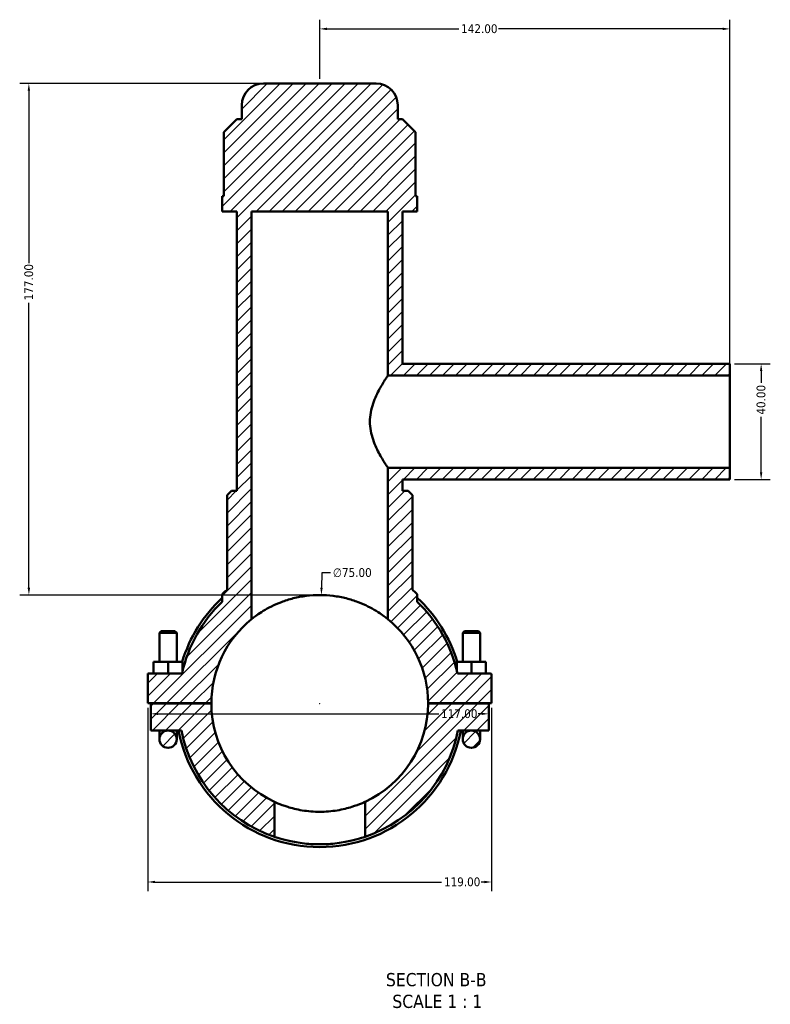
# Model space of a CAD drawing. Header units: millimetres. Extents: x 0 to 898, y -421 to 981.
# Tile 1 of 7: x 269 to 529, y -421 to -81. Entities that reach past the tile are written whole.
import ezdxf

# ---------------------------------------------------------------- set-up
doc = ezdxf.new("R2010")
doc.units = ezdxf.units.MM
for name, color, linetype, lineweight in [('Dimension (ANSI)', 7, 'Continuous', 25), ('Hatch (ANSI)', 7, 'Continuous', 18), ('Symbol (ANSI)', 7, 'Continuous', 25), ('Visible (ANSI)', 7, 'Continuous', 50)]:
    doc.layers.add(name, color=color, linetype=linetype, lineweight=lineweight)
doc.styles.add('Label Text (ANSI)', font='tahoma.ttf')
doc.styles.add('Note Text (ANSI)', font='tahoma.ttf')
doc.dimstyles.new('Default - mm (ANSI)', dxfattribs={"dimtxt": 3.048, "dimasz": 2.5, "dimexe": 3.175, "dimexo": 1.6002, "dimgap": 0.8, "dimtad": 0, "dimtoh": 1, "dimrnd": 1e-08, "dimzin": 4, "dimdsep": 46, "dimtxsty": 'Note Text (ANSI)', "dimcen": 0.09, "dimdle": 10, "dimclrd": 256, "dimclre": 256, "dimclrt": 256, "dimadec": 1, "dimazin": 1, "dimtfac": 1, "dimtofl": 0, "dimtmove": 0, "dimatfit": 3, "dimfxl": 1, "dimtolj": 1, "dimtzin": 4, "dimlwd": -1, "dimlwe": -1, "dimarcsym": 0})

# ---------------------------------------------------------------- blocks, each defined once
blk = doc.blocks.new('*D7')
at = {"layer": 'Defpoints', "color": 0, "transparency": 16777216}
for p in [(373.86, -279.85), (372.7, -354.85)]:
    blk.add_point(p, dxfattribs=at)
at = {"layer": 'Dimension (ANSI)', "transparency": 16777216}
for p, q in [((373.98, -272.18), (373.9, -277.35)), ((377.05, -272.18), (373.98, -272.18)), ((373.19, -317.35), (373.37, -317.35)), ((373.28, -317.44), (373.28, -317.26))]:
    blk.add_line(p, q, dxfattribs=at)
blk.add_solid([(373.49, -277.35), (374.32, -277.36), (373.86, -279.85)], dxfattribs=at)
at = {"layer": 'Dimension (ANSI)', "color": 230, "true_color": 0xff0080, "transparency": 16777216, "insert": (377.85, -270.54), "char_height": 3.048, "attachment_point": 1, "style": 'Note Text (ANSI)'}
blk.add_mtext('\\A1;∅75.00', dxfattribs=at)
blk = doc.blocks.new('*D9')
at = {"layer": 'Defpoints', "color": 0, "transparency": 16777216}
for p in [(353.78, -102.85), (272.62, -279.85), (373.28, -279.85)]:
    blk.add_point(p, dxfattribs=at)
at = {"layer": 'Dimension (ANSI)', "transparency": 16777216}
for p, q in [((352.18, -102.85), (269.44, -102.85)), ((272.62, -105.35), (272.62, -165.01)), ((272.62, -277.35), (272.62, -178.69)), ((371.68, -279.85), (269.44, -279.85))]:
    blk.add_line(p, q, dxfattribs=at)
for points in [[(272.2, -105.35), (273.03, -105.35), (272.62, -102.85)], [(272.2, -277.35), (273.03, -277.35), (272.62, -279.85)]]:
    blk.add_solid(points, dxfattribs=at)
at = {"layer": 'Dimension (ANSI)', "color": 230, "true_color": 0xff0080, "transparency": 16777216, "insert": (271.03, -177.89), "char_height": 3.048, "attachment_point": 1, "rotation": 90, "style": 'Note Text (ANSI)'}
blk.add_mtext('\\A1;177.00', dxfattribs=at)
blk = doc.blocks.new('*D10')
at = {"layer": 'Defpoints', "color": 0, "transparency": 16777216}
for p in [(515.28, -199.85), (515.28, -239.85), (526.06, -239.85)]:
    blk.add_point(p, dxfattribs=at)
at = {"layer": 'Dimension (ANSI)', "transparency": 16777216}
for p, q in [((516.88, -199.85), (529.24, -199.85)), ((526.06, -202.35), (526.06, -206.46)), ((526.06, -237.35), (526.06, -218.23)), ((516.88, -239.85), (529.24, -239.85))]:
    blk.add_line(p, q, dxfattribs=at)
for points in [[(525.64, -202.35), (526.48, -202.35), (526.06, -199.85)], [(525.64, -237.35), (526.48, -237.35), (526.06, -239.85)]]:
    blk.add_solid(points, dxfattribs=at)
at = {"layer": 'Dimension (ANSI)', "color": 230, "true_color": 0xff0080, "transparency": 16777216, "insert": (524.47, -217.43), "char_height": 3.048, "attachment_point": 1, "rotation": 90, "style": 'Note Text (ANSI)'}
blk.add_mtext('\\A1;40.00', dxfattribs=at)
blk = doc.blocks.new('*D11')
at = {"layer": 'Defpoints', "color": 0, "transparency": 16777216}
for p in [(515.28, -83.94), (373.28, -102.85), (515.28, -203.85)]:
    blk.add_point(p, dxfattribs=at)
at = {"layer": 'Dimension (ANSI)', "transparency": 16777216}
for p, q in [((373.28, -101.25), (373.28, -80.76)), ((515.28, -202.25), (515.28, -80.76)), ((375.78, -83.94), (421.44, -83.94)), ((512.78, -83.94), (435.12, -83.94))]:
    blk.add_line(p, q, dxfattribs=at)
for points in [[(375.78, -83.52), (375.78, -84.36), (373.28, -83.94)], [(512.78, -83.52), (512.78, -84.36), (515.28, -83.94)]]:
    blk.add_solid(points, dxfattribs=at)
at = {"layer": 'Dimension (ANSI)', "color": 230, "true_color": 0xff0080, "transparency": 16777216, "insert": (422.24, -82.35), "char_height": 3.048, "attachment_point": 1, "style": 'Note Text (ANSI)'}
blk.add_mtext('\\A1;142.00', dxfattribs=at)
blk = doc.blocks.new('*D12')
at = {"layer": 'Defpoints', "color": 0, "transparency": 16777216}
for p in [(313.78, -317.3), (432.78, -317.3), (432.78, -379.15)]:
    blk.add_point(p, dxfattribs=at)
at = {"layer": 'Dimension (ANSI)', "transparency": 16777216}
for p, q in [((313.78, -318.9), (313.78, -382.32)), ((432.78, -318.9), (432.78, -382.32)), ((316.28, -379.15), (415.49, -379.15)), ((430.28, -379.15), (429.17, -379.15))]:
    blk.add_line(p, q, dxfattribs=at)
for points in [[(316.28, -378.73), (316.28, -379.56), (313.78, -379.15)], [(430.28, -378.73), (430.28, -379.56), (432.78, -379.15)]]:
    blk.add_solid(points, dxfattribs=at)
at = {"layer": 'Dimension (ANSI)', "color": 230, "true_color": 0xff0080, "transparency": 16777216, "insert": (416.29, -377.56), "char_height": 3.048, "attachment_point": 1, "style": 'Note Text (ANSI)'}
blk.add_mtext('\\A1;119.00', dxfattribs=at)
blk = doc.blocks.new('*D13')
at = {"layer": 'Defpoints', "color": 0, "transparency": 16777216}
for p in [(314.78, -320.96), (431.78, -320.96), (431.78, -320.96)]:
    blk.add_point(p, dxfattribs=at)
at = {"layer": 'Dimension (ANSI)', "transparency": 16777216}
for p, q in [((317.28, -320.96), (414.49, -320.96)), ((429.28, -320.96), (428.17, -320.96))]:
    blk.add_line(p, q, dxfattribs=at)
for points in [[(317.28, -320.54), (317.28, -321.37), (314.78, -320.96)], [(429.28, -320.54), (429.28, -321.37), (431.78, -320.96)]]:
    blk.add_solid(points, dxfattribs=at)
at = {"layer": 'Dimension (ANSI)', "color": 230, "true_color": 0xff0080, "transparency": 16777216, "insert": (415.29, -319.37), "char_height": 3.048, "attachment_point": 1, "style": 'Note Text (ANSI)'}
blk.add_mtext('\\A1;117.00', dxfattribs=at)

msp = doc.modelspace()

# ---------------------------------------------------------------- hatches: boundary and pattern name
at = {"layer": 'Hatch (ANSI)'}
h = msp.add_hatch(dxfattribs=at)
h.set_pattern_fill('ANSI31', color=256, scale=25.4, style=0)
h.set_pattern_definition([(45, (0, 0), (-2.245064, 2.245064), [])])
edge = h.paths.add_edge_path()
edge.add_spline(control_points=[(339.786, -279.289), (339.743, -279.327), (339.704, -279.37), (339.637, -279.464), (339.609, -279.514), (339.55, -279.658), (339.531, -279.755), (339.531, -279.852)], knot_values=[-0.0638122, -0.0638122, -0.0638122, -0.0638122, -0.0465553, -0.0465553, -0.0292983, -0.0292983, 0, 0, 0, 0], degree=3, periodic=0)
edge.add_line((339.531, -279.852), (339.531, -282.171))
edge.add_ellipse((373.281, -317.349), major_axis=(-33.75, 35.178), ratio=1, start_angle=0, end_angle=33.89925)
edge.add_line((325.648, -306.974), (313.781, -306.974))
edge.add_line((313.781, -306.974), (313.781, -317.299))
edge.add_line((313.781, -317.299), (335.781, -317.299))
edge.add_ellipse((373.281, -317.349), major_axis=(-37.5, 0.05), ratio=1, start_angle=309.12652, end_angle=360, ccw=False)
edge.add_line((349.656, -288.227), (349.656, -147.099))
edge.add_line((349.656, -147.099), (396.906, -147.099))
edge.add_line((396.906, -147.099), (396.906, -203.849))
edge.add_line((396.906, -203.849), (515.281, -203.849))
edge.add_line((515.281, -203.849), (515.281, -199.849))
edge.add_line((515.281, -199.849), (401.969, -199.849))
edge.add_line((401.969, -199.849), (401.969, -147.099))
edge.add_line((401.969, -147.099), (407.031, -147.099))
edge.add_line((407.031, -147.099), (407.031, -141.789))
edge.add_line((407.031, -141.789), (406.413, -141.789))
edge.add_line((406.413, -141.789), (406.413, -119.739))
edge.add_line((406.413, -119.739), (401.913, -115.239))
edge.add_line((401.913, -115.239), (400.281, -115.239))
edge.add_line((400.281, -115.239), (400.281, -110.349))
edge.add_ellipse((392.781, -110.349), major_axis=(7.5, 0), ratio=1, start_angle=0, end_angle=90)
edge.add_line((392.781, -102.849), (353.781, -102.849))
edge.add_ellipse((353.781, -110.349), major_axis=(0, 7.5), ratio=1, start_angle=0, end_angle=90)
edge.add_line((346.281, -110.349), (346.281, -115.239))
edge.add_line((346.281, -115.239), (344.649, -115.239))
edge.add_line((344.649, -115.239), (340.149, -119.739))
edge.add_line((340.149, -119.739), (340.149, -141.789))
edge.add_line((340.149, -141.789), (339.531, -141.789))
edge.add_line((339.531, -141.789), (339.531, -147.099))
edge.add_line((339.531, -147.099), (344.594, -147.099))
edge.add_line((344.594, -147.099), (344.594, -243.849))
edge.add_line((344.594, -243.849), (342.719, -243.849))
edge.add_line((342.719, -243.849), (341.219, -245.349))
edge.add_line((341.219, -245.349), (341.219, -278.074))
edge.add_ellipse((373.281, -317.349), major_axis=(-32.062, 39.274), ratio=1, start_angle=0, end_angle=2.12313)
edge = h.paths.add_edge_path()
edge.add_line((320.781, -326.724), (325.441, -326.724))
edge.add_ellipse((373.281, -317.349), major_axis=(-47.84, -9.375), ratio=1, start_angle=0, end_angle=60.15031)
edge.add_line((357.601, -363.508), (357.601, -351.413))
edge.add_ellipse((373.281, -317.349), major_axis=(-15.68, -34.064), ratio=1, start_angle=294.79319, end_angle=360, ccw=False)
edge.add_line((335.781, -317.399), (314.781, -317.399))
edge.add_line((314.781, -317.399), (314.781, -326.724))
edge.add_line((314.781, -326.724), (320.781, -326.724))
edge = h.paths.add_edge_path()
edge.add_ellipse((432.281, -307.474), major_axis=(0.5, 0), ratio=1, start_angle=0, end_angle=90)
edge.add_line((432.281, -306.974), (420.914, -306.974))
edge.add_ellipse((373.281, -317.349), major_axis=(47.633, 10.375), ratio=1, start_angle=0, end_angle=33.89925)
edge.add_line((407.031, -282.171), (407.031, -279.852))
edge.add_spline(control_points=[(407.031, -279.852), (407.031, -279.795), (407.025, -279.737), (406.998, -279.625), (406.979, -279.571), (406.91, -279.432), (406.85, -279.354), (406.777, -279.289)], knot_values=[-0.0638122, -0.0638122, -0.0638122, -0.0638122, -0.0465553, -0.0465553, -0.0292983, -0.0292983, 0, 0, 0, 0], degree=3, periodic=0)
edge.add_ellipse((373.281, -317.349), major_axis=(33.495, 38.06), ratio=1, start_angle=0, end_angle=2.12313)
edge.add_line((405.344, -278.074), (405.344, -245.349))
edge.add_line((405.344, -245.349), (403.844, -243.849))
edge.add_line((403.844, -243.849), (401.969, -243.849))
edge.add_line((401.969, -243.849), (401.969, -239.849))
edge.add_line((401.969, -239.849), (515.281, -239.849))
edge.add_line((515.281, -239.849), (515.281, -235.849))
edge.add_line((515.281, -235.849), (396.906, -235.849))
edge.add_line((396.906, -235.849), (396.906, -288.227))
edge.add_ellipse((373.281, -317.349), major_axis=(23.625, 29.122), ratio=1, start_angle=309.12652, end_angle=360, ccw=False)
edge.add_line((410.781, -317.299), (432.781, -317.299))
edge.add_line((432.781, -317.299), (432.781, -307.474))
edge = h.paths.add_edge_path()
edge.add_ellipse((320.781, -329.724), major_axis=(3, 0), ratio=1, start_angle=0, end_angle=360)
edge = h.paths.add_edge_path()
edge.add_line((431.781, -317.399), (410.781, -317.399))
edge.add_ellipse((373.281, -317.349), major_axis=(37.5, -0.05), ratio=1, start_angle=294.79319, end_angle=360, ccw=False)
edge.add_line((388.961, -351.413), (388.961, -363.508))
edge.add_ellipse((373.281, -317.349), major_axis=(15.68, -46.16), ratio=1, start_angle=0, end_angle=60.15031)
edge.add_line((421.121, -326.724), (425.781, -326.724))
edge.add_line((425.781, -326.724), (431.781, -326.724))
edge.add_line((431.781, -326.724), (431.781, -317.399))
edge = h.paths.add_edge_path()
edge.add_ellipse((425.781, -329.724), major_axis=(3, 0), ratio=1, start_angle=0, end_angle=360)

# ---------------------------------------------------------------- linework, layer by layer
at = {"layer": 'Visible (ANSI)'}
for p, q in [((392.781, -102.849), (353.781, -102.849)), ((346.281, -110.349), (346.281, -115.239)), ((400.281, -115.239), (400.281, -110.349)), ((344.649, -115.239), (340.149, -119.739)), ((346.281, -115.239), (344.649, -115.239)), ((401.913, -115.239), (400.281, -115.239)), ((406.413, -119.739), (401.913, -115.239)), ((340.149, -119.739), (340.149, -141.789)), ((406.413, -141.789), (406.413, -119.739)), ((340.149, -141.789), (339.531, -141.789)), ((339.531, -141.789), (339.531, -147.099)), ((407.031, -141.789), (406.413, -141.789)), ((407.031, -147.099), (407.031, -141.789)), ((339.531, -147.099), (344.594, -147.099)), ((344.594, -147.099), (344.594, -243.849)), ((349.656, -288.227), (349.656, -147.099)), ((349.656, -147.099), (396.906, -147.099)), ((396.906, -147.099), (396.906, -203.849)), ((401.969, -199.849), (401.969, -147.099)), ((401.969, -147.099), (407.031, -147.099)), ((515.281, -199.849), (401.969, -199.849)), ((515.281, -203.849), (515.281, -199.849)), ((396.906, -203.849), (515.281, -203.849)), ((515.281, -235.849), (515.281, -203.849)), ((515.281, -235.849), (396.906, -235.849)), ((396.906, -235.849), (396.906, -288.227)), ((515.281, -239.849), (515.281, -235.849)), ((401.969, -243.849), (401.969, -239.849)), ((401.969, -239.849), (515.281, -239.849)), ((342.719, -243.849), (341.219, -245.349)), ((344.594, -243.849), (342.719, -243.849)), ((403.844, -243.849), (401.969, -243.849)), ((405.344, -245.349), (403.844, -243.849)), ((341.219, -245.349), (341.219, -278.074)), ((405.344, -278.074), (405.344, -245.349)), ((339.531, -279.852), (339.531, -282.171)), ((407.031, -282.171), (407.031, -279.852)), ((318.381, -292.299), (317.781, -292.899)), ((317.781, -292.899), (323.781, -292.899)), ((317.781, -292.899), (317.781, -302.974)), ((323.181, -292.299), (318.381, -292.299)), ((323.181, -292.299), (323.781, -292.899)), ((323.781, -292.899), (323.781, -302.974)), ((423.381, -292.299), (422.781, -292.899)), ((428.781, -292.899), (422.781, -292.899)), ((422.781, -302.974), (422.781, -292.899)), ((423.381, -292.299), (428.181, -292.299)), ((428.181, -292.299), (428.781, -292.899)), ((428.781, -302.974), (428.781, -292.899)), ((320.781, -302.974), (315.781, -302.974)), ((315.781, -306.974), (315.781, -302.974)), ((320.781, -306.974), (320.781, -302.974)), ((325.781, -302.974), (320.781, -302.974)), ((325.781, -306.38), (325.781, -302.974)), ((420.781, -302.974), (425.781, -302.974)), ((420.781, -306.38), (420.781, -302.974)), ((425.781, -302.974), (430.781, -302.974)), ((425.781, -306.974), (425.781, -302.974)), ((430.781, -306.974), (430.781, -302.974)), ((325.648, -306.974), (313.781, -306.974)), ((313.781, -306.974), (313.781, -317.299)), ((432.281, -306.974), (420.914, -306.974)), ((432.781, -317.299), (432.781, -307.474)), ((313.781, -317.299), (335.781, -317.299)), ((335.781, -317.399), (314.781, -317.399)), ((314.781, -317.399), (314.781, -326.724)), ((317.781, -317.299), (317.781, -317.399)), ((323.781, -317.299), (323.781, -317.399)), ((410.781, -317.299), (432.781, -317.299)), ((431.781, -317.399), (410.781, -317.399)), ((422.781, -317.399), (422.781, -317.299)), ((428.781, -317.399), (428.781, -317.299)), ((431.781, -326.724), (431.781, -317.399)), ((314.781, -326.724), (320.781, -326.724)), ((317.781, -326.724), (317.781, -329.724)), ((320.781, -326.724), (325.441, -326.724)), ((323.781, -329.724), (323.781, -326.724)), ((421.121, -326.724), (425.781, -326.724)), ((422.781, -326.724), (422.781, -329.724)), ((425.781, -326.724), (431.781, -326.724)), ((428.781, -329.724), (428.781, -326.724)), ((357.601, -363.508), (357.601, -351.413)), ((388.961, -351.413), (388.961, -363.508))]:
    msp.add_line(p, q, dxfattribs=at)
for centre in [(320.781, -329.724), (425.781, -329.724)]:
    msp.add_circle(centre, 3, dxfattribs=at)
for centre, radius, start, end in [((353.781, -110.349), 7.5, 90, 180), ((392.781, -110.349), 7.5, 0, 90), ((373.281, -317.349), 50.7, 129.22715, 131.35028), ((373.281, -317.349), 50.7, 48.64972, 50.77285), ((373.281, -317.349), 48.75, 133.81306, 167.71231), ((373.281, -317.349), 49.725, 132.74472, 163.19652), ((373.281, -317.349), 49.725, 16.80348, 47.25528), ((373.281, -317.349), 48.75, 12.28769, 46.18694), ((373.281, -317.349), 37.5, 129.05012, 179.92361), ((373.281, -317.349), 37.5, 0.07639, 50.94988), ((432.281, -307.474), 0.5, 0, 90), ((373.281, -317.349), 37.5, 180.07639, 245.28321), ((373.281, -317.349), 37.5, 294.71679, 359.92361), ((373.281, -317.349), 49.725, 190.86741, 349.13259), ((373.281, -317.349), 48.75, 191.08749, 251.2378), ((373.281, -317.349), 48.75, 288.7622, 348.91251)]:
    msp.add_arc(centre, radius, start, end, dxfattribs=at)
for points, knots in [([(396.906, -203.849), (396.906, -203.849), (396.836, -203.952), (396.553, -204.375), (396.34, -204.694), (395.804, -205.523), (395.48, -206.033), (394.776, -207.196), (394.396, -207.848), (393.262, -209.926), (392.401, -211.676), (391.415, -214.602), (391.139, -215.629), (390.762, -217.725), (390.663, -218.794), (390.663, -219.849)], [7.5464207, 7.5464207, 7.5464207, 7.5464207, 7.8589644, 7.8589644, 8.1715081, 8.1715081, 8.4840518, 8.4840518, 8.7965955, 8.7965955, 9.4292449, 9.4292449, 9.7455696, 9.7455696, 10.0618942, 10.0618942, 10.0618942, 10.0618942]), ([(390.663, -219.849), (390.663, -220.903), (390.762, -221.973), (391.139, -224.069), (391.415, -225.095), (392.401, -228.022), (393.262, -229.771), (394.396, -231.85), (394.776, -232.502), (395.48, -233.665), (395.804, -234.175), (396.34, -235.003), (396.553, -235.323), (396.836, -235.746), (396.906, -235.849), (396.906, -235.849)], [0, 0, 0, 0, 0.3163247, 0.3163247, 0.6326494, 0.6326494, 1.2652988, 1.2652988, 1.5778425, 1.5778425, 1.8903862, 1.8903862, 2.2029299, 2.2029299, 2.5154736, 2.5154736, 2.5154736, 2.5154736]), ([(339.786, -279.289), (339.743, -279.327), (339.704, -279.37), (339.637, -279.464), (339.609, -279.514), (339.55, -279.658), (339.531, -279.755), (339.531, -279.852)], [-0.063812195, -0.063812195, -0.063812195, -0.063812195, -0.046555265, -0.046555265, -0.029298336, -0.029298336, 0, 0, 0, 0]), ([(407.031, -279.852), (407.031, -279.795), (407.025, -279.737), (406.998, -279.625), (406.979, -279.571), (406.91, -279.432), (406.85, -279.354), (406.777, -279.289)], [-0.063812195, -0.063812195, -0.063812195, -0.063812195, -0.046555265, -0.046555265, -0.029298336, -0.029298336, 0, 0, 0, 0]), ([(396.906, -288.227), (396.906, -288.227), (396.753, -288.1), (396.131, -287.612), (395.664, -287.252), (394.448, -286.385), (393.7, -285.879), (391.984, -284.83), (391.016, -284.287), (388.966, -283.268), (387.81, -282.751), (385.275, -281.793), (383.897, -281.352), (380.997, -280.621), (379.473, -280.331), (376.38, -279.945), (374.811, -279.849), (371.751, -279.849), (370.183, -279.945), (367.09, -280.331), (365.565, -280.621), (362.665, -281.352), (361.287, -281.793), (358.753, -282.751), (357.596, -283.268), (355.547, -284.287), (354.579, -284.83), (352.863, -285.879), (352.114, -286.385), (350.899, -287.252), (350.431, -287.612), (349.809, -288.1), (349.656, -288.227), (349.656, -288.227)], [7.374467, 7.374467, 7.374467, 7.374467, 7.8372748, 7.8372748, 8.3000825, 8.3000825, 8.7628903, 8.7628903, 9.225698, 9.225698, 9.6846987, 9.6846987, 10.1436993, 10.1436993, 10.6026999, 10.6026999, 11.0617006, 11.0617006, 11.5207012, 11.5207012, 11.9797018, 11.9797018, 12.4387025, 12.4387025, 12.8977031, 12.8977031, 13.3605108, 13.3605108, 13.8233186, 13.8233186, 14.2861263, 14.2861263, 14.7489341, 14.7489341, 14.7489341, 14.7489341]), ([(357.601, -351.413), (357.601, -351.413), (357.698, -351.459), (358.101, -351.64), (358.407, -351.776), (359.612, -352.28), (360.814, -352.745), (363.572, -353.599), (365.319, -354.046), (368.211, -354.517), (369.22, -354.642), (371.256, -354.808), (372.284, -354.849), (374.278, -354.849), (375.306, -354.808), (377.342, -354.642), (378.351, -354.517), (381.244, -354.046), (382.991, -353.599), (385.748, -352.745), (386.95, -352.28), (388.155, -351.776), (388.461, -351.64), (388.864, -351.459), (388.961, -351.413), (388.961, -351.413)], [4.7898155, 4.7898155, 4.7898155, 4.7898155, 5.0893627, 5.0893627, 5.38891, 5.38891, 5.9880045, 5.9880045, 6.5863638, 6.5863638, 6.8855435, 6.8855435, 7.1847232, 7.1847232, 7.4839029, 7.4839029, 7.7830826, 7.7830826, 8.3814419, 8.3814419, 8.9805364, 8.9805364, 9.2800837, 9.2800837, 9.5796309, 9.5796309, 9.5796309, 9.5796309]), ([(388.961, -363.508), (388.961, -363.508), (388.866, -363.541), (388.465, -363.674), (388.161, -363.775), (386.957, -364.149), (385.753, -364.498), (383.677, -364.983), (382.895, -365.149), (381.189, -365.461), (380.266, -365.606), (378.336, -365.846), (377.328, -365.941), (375.297, -366.068), (374.273, -366.099), (372.289, -366.099), (371.266, -366.068), (369.234, -365.941), (368.226, -365.846), (366.296, -365.606), (365.373, -365.461), (363.668, -365.149), (362.886, -364.983), (360.809, -364.498), (359.605, -364.149), (358.402, -363.775), (358.097, -363.674), (357.697, -363.541), (357.601, -363.508), (357.601, -363.508)], [0, 0, 0, 0, 0.2976816, 0.2976816, 0.5953631, 0.5953631, 1.1907263, 1.1907263, 1.4882891, 1.4882891, 1.7858519, 1.7858519, 2.0834147, 2.0834147, 2.3809775, 2.3809775, 2.6785403, 2.6785403, 2.9761031, 2.9761031, 3.2736659, 3.2736659, 3.5712287, 3.5712287, 4.1665919, 4.1665919, 4.4642734, 4.4642734, 4.761955, 4.761955, 4.761955, 4.761955])]:
    msp.add_open_spline(points, degree=3, knots=knots, dxfattribs=at)

# ---------------------------------------------------------------- texts
at = {"layer": 'Symbol (ANSI)', "char_height": 4.572, "attachment_point": 7, "style": 'Label Text (ANSI)'}
for s, insert in [('SECTION B-B', (396.203, -415.306)), ('SCALE 1 : 1', (398.426, -422.819))]:
    msp.add_mtext(s, dxfattribs=dict(at, insert=insert))

# ---------------------------------------------------------------- dimensions: what is measured, and where the dimension line sits
at = {"layer": 'Dimension (ANSI)'}
for base, p1, p2, angle, override, picture, middle in [((515.281, -83.94), (373.281, -102.849), (515.281, -203.849), 180, {"dimtoh": 0, "dimdec": 2, "dimtp": 0, "dimtm": 0, "dimtdec": 2, "dimatfit": 1}, '*D11', (428.281, -83.94)), ((272.616, -279.849), (353.781, -102.849), (373.281, -279.849), 90, {"dimtoh": 0, "dimdec": 2, "dimtp": 0, "dimtm": 0, "dimtdec": 2, "dimatfit": 1}, '*D9', (272.616, -171.849)), ((526.061, -239.849), (515.281, -199.849), (515.281, -239.849), 90, {"dimtoh": 0, "dimdec": 2, "dimtp": 0, "dimtm": 0, "dimtdec": 2, "dimatfit": 1}, '*D10', (526.061, -212.349)), ((432.781, -379.146), (313.781, -317.299), (432.781, -317.299), 180, {"dimtoh": 0, "dimdec": 2, "dimtp": 0, "dimtm": 0, "dimtdec": 2, "dimatfit": 1}, '*D12', (422.328, -379.146)), ((431.781, -320.956), (314.781, -320.956), (431.781, -320.956), 180, {"dimtoh": 0, "dimdec": 2, "dimse1": 1, "dimse2": 1, "dimtp": 0, "dimtm": 0, "dimtdec": 2, "dimatfit": 1}, '*D13', (421.328, -320.956))]:
    dim = msp.add_linear_dim(base=base, p1=p1, p2=p2, angle=angle, dimstyle='Default - mm (ANSI)', override=override, dxfattribs=at)
    dim.commit()
    dim.dimension.update_dxf_attribs({"geometry": picture, "text_midpoint": middle, "dimtype": 160})
dim = msp.add_diameter_dim_2p(p1=(372.699, -354.846), p2=(373.863, -279.854), dimstyle='Default - mm (ANSI)', override={"dimtih": 1, "dimdec": 2, "dimlfac": 0.99998, "dimtp": 0, "dimtm": 0, "dimtdec": 2}, dxfattribs=at)
dim.commit()
dim.dimension.update_dxf_attribs({"geometry": '*D7', "text_midpoint": (384.543, -272.18), "dimtype": 163})

doc.saveas('drawing.dxf')
